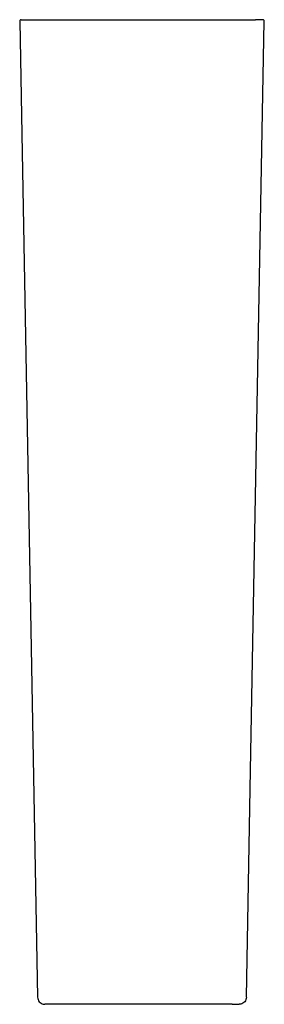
# Model space of a CAD drawing. Header units: millimetres. Extents: x 3830.577 to 3830.747, y 2391.526 to 2392.211.
import ezdxf

# ---------------------------------------------------------------- set-up
doc = ezdxf.new("R2010")
doc.units = ezdxf.units.MM
doc.layers.add('SANINDUSA', color=3, linetype='Continuous')

msp = doc.modelspace()

# ---------------------------------------------------------------- linework, layer by layer
at = {"layer": 'SANINDUSA'}
for p, q in [((3830.57848, 2392.21068), (3830.5835, 2392.21068)), ((3830.74637, 2392.21068), (3830.74135, 2392.21068)), ((3830.58987, 2391.53059), (3830.58987, 2391.53059)), ((3830.73498, 2391.53059), (3830.73498, 2391.53059)), ((3830.59988, 2391.52568), (3830.59487, 2391.52568)), ((3830.72497, 2391.52568), (3830.72997, 2391.52568))]:
    msp.add_line(p, q, dxfattribs=at)
at = {"layer": 'SANINDUSA', "flags": 128}
for points in [[(3830.57748, 2392.20966), (3830.57892, 2392.13104), (3830.58987, 2391.53059)], [(3830.73498, 2391.53059), (3830.73762, 2391.67552), (3830.74737, 2392.20966)]]:
    msp.add_lwpolyline(points, dxfattribs=at)
at = {"layer": 'SANINDUSA'}
for centre, start, end in [((3830.57848, 2392.20968), 90, 181.0453), ((3830.74637, 2392.20968), 358.9547, 90)]:
    msp.add_arc(centre, 0.001, start, end, dxfattribs=at)
for points, knots in [([(3830.5835, 2392.21068), (3830.58369, 2392.21068), (3830.58437, 2392.21068), (3830.58608, 2392.21068), (3830.58677, 2392.21068), (3830.58798, 2392.21068), (3830.58841, 2392.21068), (3830.58934, 2392.21068), (3830.58983, 2392.21068), (3830.59241, 2392.21068), (3830.5949, 2392.21068), (3830.59923, 2392.21068), (3830.60078, 2392.21068), (3830.60326, 2392.21068), (3830.60411, 2392.21068), (3830.60585, 2392.21068), (3830.60673, 2392.21068), (3830.61126, 2392.21068), (3830.61519, 2392.21068), (3830.62049, 2392.21068), (3830.62157, 2392.21068), (3830.62376, 2392.21068), (3830.62488, 2392.21068), (3830.62824, 2392.21068), (3830.63053, 2392.21068), (3830.63751, 2392.21068), (3830.64233, 2392.21068), (3830.64857, 2392.21068), (3830.64982, 2392.21068), (3830.65233, 2392.21068), (3830.65359, 2392.21068), (3830.65737, 2392.21068), (3830.65991, 2392.21068), (3830.665, 2392.21068), (3830.66753, 2392.21068), (3830.67132, 2392.21068), (3830.67258, 2392.21068), (3830.6751, 2392.21068), (3830.67635, 2392.21068), (3830.68256, 2392.21068), (3830.68737, 2392.21068), (3830.69436, 2392.21068), (3830.69665, 2392.21068), (3830.70003, 2392.21068), (3830.70115, 2392.21068), (3830.70333, 2392.21068), (3830.70441, 2392.21068), (3830.70968, 2392.21068), (3830.71361, 2392.21068), (3830.71815, 2392.21068), (3830.71904, 2392.21068), (3830.72078, 2392.21068), (3830.72164, 2392.21068), (3830.7241, 2392.21068), (3830.72564, 2392.21068), (3830.72997, 2392.21068), (3830.73245, 2392.21068), (3830.73504, 2392.21068), (3830.73554, 2392.21068), (3830.73646, 2392.21068), (3830.73689, 2392.21068), (3830.73809, 2392.21068), (3830.73877, 2392.21068), (3830.74048, 2392.21068), (3830.74116, 2392.21068), (3830.74135, 2392.21068)], [0, 0, 0, 0, 0.0625, 0.0625, 0.09375, 0.09375, 0.109375, 0.109375, 0.125, 0.125, 0.1875, 0.1875, 0.21875, 0.21875, 0.234375, 0.234375, 0.25, 0.25, 0.3125, 0.3125, 0.328125, 0.328125, 0.34375, 0.34375, 0.375, 0.375, 0.4375, 0.4375, 0.453125, 0.453125, 0.46875, 0.46875, 0.5, 0.5, 0.53125, 0.53125, 0.546875, 0.546875, 0.5625, 0.5625, 0.625, 0.625, 0.65625, 0.65625, 0.671875, 0.671875, 0.6875, 0.6875, 0.75, 0.75, 0.765625, 0.765625, 0.78125, 0.78125, 0.8125, 0.8125, 0.875, 0.875, 0.890625, 0.890625, 0.90625, 0.90625, 0.9375, 0.9375, 1, 1, 1, 1]), ([(3830.58987, 2391.53059), (3830.58994, 2391.53002), (3830.59007, 2391.5289), (3830.59096, 2391.52742), (3830.59225, 2391.52631), (3830.59363, 2391.52575), (3830.59453, 2391.5257), (3830.59487, 2391.52568)], [0, 0, 0, 0, 0.2170616, 0.4341041, 0.6512005, 0.8684176, 1, 1, 1, 1]), ([(3830.73498, 2391.53059), (3830.73491, 2391.53002), (3830.73478, 2391.5289), (3830.73389, 2391.52742), (3830.7326, 2391.52631), (3830.73121, 2391.52575), (3830.73031, 2391.5257), (3830.72997, 2391.52568)], [0, 0, 0, 0, 0.2170616, 0.4341041, 0.6512005, 0.8684176, 1, 1, 1, 1]), ([(3830.72497, 2391.52568), (3830.72483, 2391.52568), (3830.72429, 2391.52568), (3830.72294, 2391.52568), (3830.7224, 2391.52568), (3830.72144, 2391.52568), (3830.7211, 2391.52568), (3830.72036, 2391.52568), (3830.71997, 2391.52568), (3830.71792, 2391.52568), (3830.71596, 2391.52568), (3830.71252, 2391.52568), (3830.71129, 2391.52568), (3830.70866, 2391.52568), (3830.70728, 2391.52568), (3830.70297, 2391.52568), (3830.69985, 2391.52568), (3830.69564, 2391.52568), (3830.69479, 2391.52568), (3830.69304, 2391.52568), (3830.69216, 2391.52568), (3830.68949, 2391.52568), (3830.68767, 2391.52568), (3830.68213, 2391.52568), (3830.6783, 2391.52568), (3830.67335, 2391.52568), (3830.67235, 2391.52568), (3830.67037, 2391.52568), (3830.66937, 2391.52568), (3830.66639, 2391.52568), (3830.6644, 2391.52568), (3830.66041, 2391.52568), (3830.65842, 2391.52568), (3830.65543, 2391.52568), (3830.65443, 2391.52568), (3830.65243, 2391.52568), (3830.65144, 2391.52568), (3830.64651, 2391.52568), (3830.64269, 2391.52568), (3830.63714, 2391.52568), (3830.63532, 2391.52568), (3830.63264, 2391.52568), (3830.63175, 2391.52568), (3830.63002, 2391.52568), (3830.62916, 2391.52568), (3830.62497, 2391.52568), (3830.62186, 2391.52568), (3830.61825, 2391.52568), (3830.61755, 2391.52568), (3830.61616, 2391.52568), (3830.61549, 2391.52568), (3830.61353, 2391.52568), (3830.61231, 2391.52568), (3830.60888, 2391.52568), (3830.60691, 2391.52568), (3830.60485, 2391.52568), (3830.60446, 2391.52568), (3830.60374, 2391.52568), (3830.60339, 2391.52568), (3830.60244, 2391.52568), (3830.6019, 2391.52568), (3830.60056, 2391.52568), (3830.60002, 2391.52568), (3830.59988, 2391.52568)], [0, 0, 0, 0, 0.0625, 0.0625, 0.09375, 0.09375, 0.109375, 0.109375, 0.125, 0.125, 0.1875, 0.1875, 0.21875, 0.21875, 0.25, 0.25, 0.3125, 0.3125, 0.328125, 0.328125, 0.34375, 0.34375, 0.375, 0.375, 0.4375, 0.4375, 0.453125, 0.453125, 0.46875, 0.46875, 0.5, 0.5, 0.53125, 0.53125, 0.546875, 0.546875, 0.5625, 0.5625, 0.625, 0.625, 0.65625, 0.65625, 0.671875, 0.671875, 0.6875, 0.6875, 0.75, 0.75, 0.765625, 0.765625, 0.78125, 0.78125, 0.8125, 0.8125, 0.875, 0.875, 0.890625, 0.890625, 0.90625, 0.90625, 0.9375, 0.9375, 1, 1, 1, 1])]:
    msp.add_open_spline(points, degree=3, knots=knots, dxfattribs=at)

doc.saveas('drawing.dxf')
